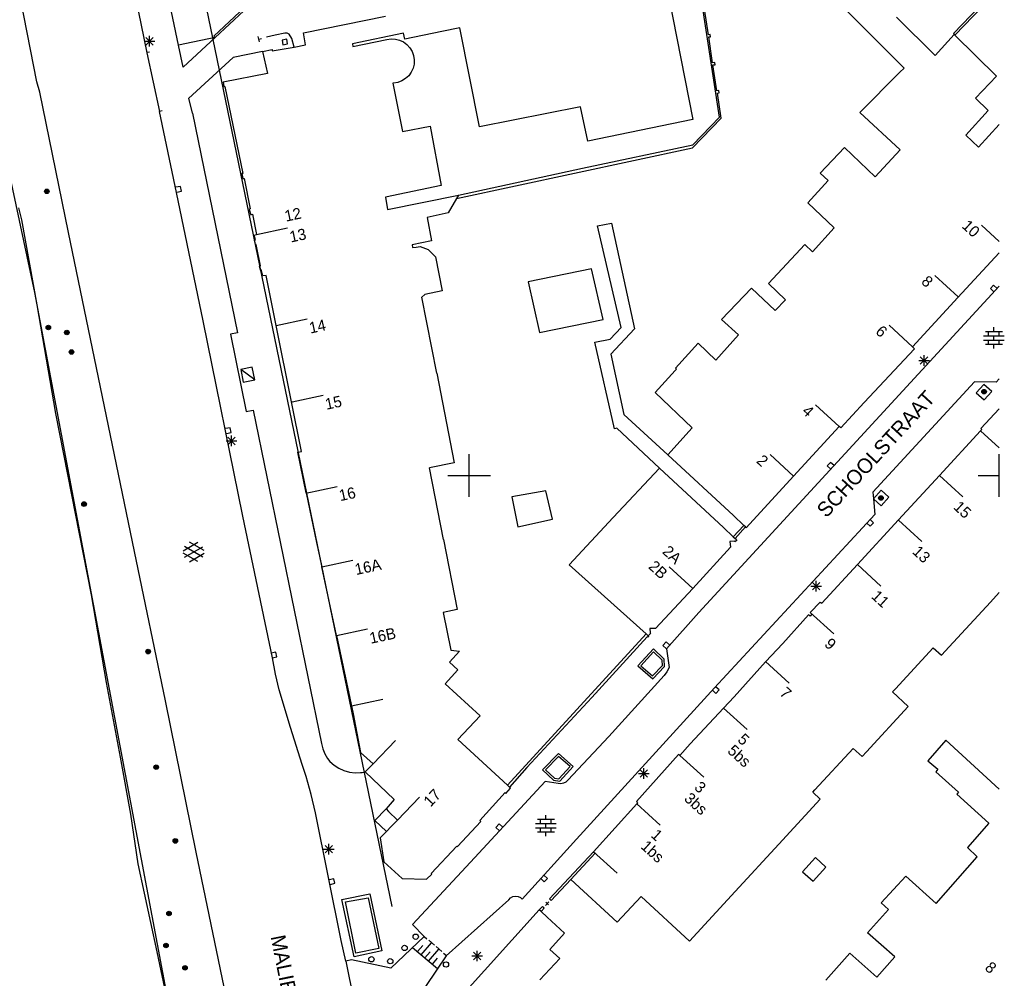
# Model space of a CAD drawing. Header units: millimetres. Extents: x 135944 to 142000, y 454200 to 456692.
# Tile 63 of 153: x 137208 to 137300, y 455853 to 455943. Entities that reach past the tile are written whole.
import ezdxf
from ezdxf.enums import TextEntityAlignment as Align

# ---------------------------------------------------------------- set-up
doc = ezdxf.new("R2010")
doc.units = ezdxf.units.MM
for name, color, linetype in [('TotaalGBKN2013_Bistad', 251, 'Continuous'), ('TotaalGBKN2013X$0$Contouren', 251, 'Continuous'), ('TotaalGBKN2013X$0$Xref', 251, 'Continuous')]:
    doc.layers.add(name, color=color, linetype=linetype)
doc.styles.add('TotaalGBKN2013X$0$GBKN binnenstad 2009$0$Standard', font='txt')

# ---------------------------------------------------------------- blocks, each defined once
blk = doc.blocks.new('TotaalGBKN2013X$0$GBKN binnenstad 2009')
at = {"layer": 'TotaalGBKN2013_Bistad'}
for p, q in [((137214471, 455964811), (137219609, 455939875)), ((137239343, 455953973), (137225900, 455941441)), ((137226036, 455941294), (137239338, 455953694)), ((137222597, 455940579), (137220150, 455952263)), ((137273599, 455933807), (137271249, 455949181)), ((137268569, 455946502), (137271100, 455933588)), ((137300000, 455946177), (137295671, 455941671)), ((137291030, 455938422), (137284041, 455945411)), ((137295811, 455941531), (137300000, 455945891)), ((137209231, 455937140), (137207714, 455944824)), ((137234361, 455941756), (137242093, 455943333)), ((137272569, 455941556), (137272197, 455943992)), ((137290315, 455943211), (137293947, 455939616)), ((137219841, 455940452), (137219841, 455941452)), ((137225900, 455941441), (137226036, 455941294)), ((137230221, 455940901), (137230097, 455941385)), ((137231685, 455941533), (137230886, 455941329)), ((137232606, 455941705), (137231685, 455941533)), ((137232626, 455941710), (137232606, 455941705)), ((137232828, 455941711), (137232626, 455941710)), ((137233015, 455941635), (137232828, 455941711)), ((137233270, 455941212), (137233015, 455941635)), ((137234572, 455940603), (137234361, 455941756)), ((137243794, 455941711), (137238984, 455940709)), ((137243920, 455941158), (137243794, 455941711)), ((137247430, 455941887), (137243920, 455941158)), ((137249115, 455942214), (137247430, 455941887)), ((137250986, 455932883), (137249115, 455942214)), ((137272719, 455941579), (137272569, 455941556)), ((137272592, 455941356), (137272750, 455941378)), ((137272959, 455938928), (137272592, 455941356)), ((137272750, 455941378), (137272719, 455941579)), ((137293947, 455939616), (137295741, 455941601)), ((137295671, 455941671), (137295741, 455941601)), ((137295741, 455941601), (137295811, 455941531)), ((137295811, 455941531), (137299727, 455937675)), ((137219341, 455940952), (137220341, 455940952)), ((137219487, 455940598), (137220195, 455941306)), ((137220195, 455940598), (137219487, 455941306)), ((137226036, 455941294), (137222597, 455940579)), ((137223033, 455938495), (137222597, 455940579)), ((137226036, 455941294), (137223033, 455938495)), ((137230159, 455941143), (137230401, 455941205)), ((137232788, 455941160), (137232347, 455941069)), ((137232347, 455941069), (137232438, 455940628)), ((137232438, 455940628), (137232879, 455940719)), ((137232879, 455940719), (137232788, 455941160)), ((137233480, 455940409), (137233270, 455941212)), ((137233480, 455940409), (137234572, 455940603)), ((137238984, 455940709), (137239034, 455940448)), ((137239034, 455940448), (137242225, 455941110)), ((137242225, 455941110), (137242628, 455941172)), ((137242628, 455941172), (137243036, 455941155)), ((137243036, 455941155), (137243432, 455941058)), ((137243432, 455941058), (137243802, 455940886)), ((137243802, 455940886), (137244131, 455940645)), ((137244131, 455940645), (137244407, 455940345)), ((137219854, 455939926), (137219609, 455939876)), ((137219609, 455939875), (137220786, 455934325)), ((137230493, 455939990), (137227743, 455939431)), ((137230493, 455939990), (137231410, 455940171)), ((137230493, 455939990), (137230979, 455937912)), ((137231410, 455940171), (137231413, 455940041)), ((137231413, 455940041), (137233480, 455940409)), ((137244407, 455940345), (137244619, 455939997)), ((137244619, 455939997), (137244760, 455939614)), ((137244760, 455939614), (137244823, 455939211)), ((137227743, 455939431), (137223538, 455935551)), ((137244807, 455938804), (137244711, 455938407)), ((137244823, 455939211), (137244807, 455938804)), ((137273158, 455938950), (137272959, 455938928)), ((137272993, 455938722), (137273190, 455938740)), ((137273368, 455936274), (137272993, 455938722)), ((137273190, 455938740), (137273158, 455938950)), ((137230979, 455937912), (137226787, 455937098)), ((137244301, 455937707), (137244001, 455937430)), ((137244540, 455938037), (137244301, 455937707)), ((137244711, 455938407), (137244540, 455938037)), ((137290635, 455938028), (137286841, 455934236)), ((137290635, 455938028), (137291030, 455938422)), ((137299727, 455937675), (137297748, 455935594)), ((137209490, 455936152), (137209231, 455937140)), ((137226787, 455937098), (137226865, 455936679)), ((137242868, 455937011), (137242805, 455937008)), ((137242805, 455937008), (137243708, 455932435)), ((137243271, 455937075), (137242868, 455937011)), ((137243654, 455937217), (137243271, 455937075)), ((137244001, 455937430), (137243654, 455937217)), ((137212201, 455922920), (137209490, 455936152)), ((137226865, 455936679), (137226950, 455936693)), ((137226950, 455936693), (137228644, 455928487)), ((137273546, 455936300), (137273368, 455936274)), ((137273411, 455936055), (137273580, 455936081)), ((137273770, 455933707), (137273411, 455936055)), ((137273580, 455936081), (137273546, 455936300)), ((137223538, 455935551), (137223873, 455934192)), ((137297748, 455935594), (137298947, 455934410)), ((137221030, 455934384), (137220785, 455934332)), ((137222396, 455926703), (137220786, 455934325)), ((137223873, 455934192), (137223902, 455934161)), ((137223902, 455934161), (137228139, 455913468)), ((137260510, 455934767), (137250986, 455932883)), ((137261208, 455931538), (137260510, 455934767)), ((137286841, 455934236), (137290667, 455930700)), ((137298947, 455934410), (137296834, 455932091)), ((137271100, 455933588), (137261208, 455931538)), ((137271079, 455930887), (137273770, 455933707)), ((137271096, 455931189), (137273599, 455933807)), ((137298027, 455930951), (137300000, 455933115)), ((137243708, 455932435), (137246313, 455932945)), ((137246313, 455932945), (137247359, 455927350)), ((137296834, 455932091), (137298027, 455930951)), ((137260700, 455928995), (137271096, 455931189)), ((137248799, 455926133), (137271079, 455930887)), ((137285388, 455930928), (137283097, 455928527)), ((137288306, 455928178), (137285388, 455930928)), ((137290667, 455930700), (137288306, 455928178)), ((137228644, 455928487), (137228544, 455928478)), ((137228544, 455928478), (137228654, 455928002)), ((137248980, 455926452), (137260700, 455928995)), ((137283097, 455928527), (137283852, 455927824)), ((137228654, 455928002), (137228764, 455928011)), ((137228764, 455928011), (137229356, 455925159)), ((137281930, 455925728), (137283852, 455927824)), ((137222777, 455927268), (137222336, 455927177)), ((137224906, 455914583), (137222396, 455926703)), ((137222426, 455926736), (137222867, 455926827)), ((137222867, 455926827), (137222777, 455927268)), ((137247359, 455927350), (137242103, 455926240)), ((137242103, 455926240), (137242297, 455925091)), ((137242297, 455925091), (137248980, 455926452)), ((137248799, 455926133), (137248013, 455924758)), ((137248980, 455926452), (137248799, 455926133)), ((137284423, 455923371), (137281930, 455925728)), ((137207491, 455925234), (137207768, 455924100)), ((137229356, 455925159), (137229255, 455925095)), ((137229255, 455925095), (137229399, 455924588)), ((137248013, 455924758), (137246044, 455924330)), ((137207768, 455924100), (137209230, 455916108)), ((137229399, 455924588), (137229550, 455924631)), ((137229550, 455924631), (137229943, 455922732)), ((137246044, 455924330), (137246445, 455922126)), ((137262108, 455923539), (137263422, 455923795)), ((137263422, 455923795), (137265606, 455913823)), ((137218430, 455892836), (137212201, 455922920)), ((137229943, 455922732), (137232877, 455923363)), ((137264322, 455913962), (137262108, 455923539)), ((137282399, 455921084), (137284423, 455923371)), ((137300000, 455922069), (137298326, 455923610)), ((137229717, 455922679), (137229943, 455922732)), ((137229832, 455922213), (137229717, 455922679)), ((137229742, 455922184), (137229832, 455922213)), ((137229842, 455921773), (137229742, 455922184)), ((137246445, 455922126), (137244623, 455921754)), ((137229922, 455921792), (137229842, 455921773)), ((137230313, 455919767), (137229922, 455921792)), ((137244623, 455921754), (137244641, 455921513)), ((137244641, 455921513), (137244985, 455921537)), ((137244985, 455921537), (137245386, 455921594)), ((137245386, 455921594), (137246143, 455921314)), ((137246143, 455921314), (137246829, 455920608)), ((137281669, 455921775), (137278230, 455918116)), ((137282399, 455921084), (137281669, 455921775)), ((137300000, 455921004), (137296100, 455916801)), ((137246829, 455920608), (137247449, 455917413)), ((137230213, 455919743), (137230313, 455919767)), ((137230323, 455919377), (137230213, 455919743)), ((137230393, 455919391), (137230323, 455919377)), ((137230547, 455918824), (137230393, 455919391)), ((137261530, 455919497), (137255573, 455918265)), ((137262628, 455914721), (137261530, 455919497)), ((137230847, 455918866), (137230547, 455918824)), ((137231797, 455914149), (137230847, 455918866)), ((137255573, 455918265), (137256632, 455913476)), ((137296138, 455916842), (137293931, 455918874)), ((137247449, 455917413), (137245831, 455917085)), ((137276637, 455917682), (137273788, 455914710)), ((137278864, 455915547), (137276637, 455917682)), ((137278230, 455918116), (137279835, 455916570)), ((137299650, 455917487), (137294191, 455911532)), ((137299467, 455917957), (137299162, 455917626)), ((137299162, 455917626), (137299494, 455917321)), ((137299798, 455917652), (137299467, 455917957)), ((137300000, 455917866), (137299650, 455917487)), ((137245831, 455917085), (137245537, 455916813)), ((137246942, 455909641), (137245537, 455916813)), ((137279835, 455916570), (137278864, 455915547)), ((137296100, 455916801), (137291810, 455912145)), ((137209230, 455916108), (137210982, 455905853)), ((137228665, 455896179), (137224906, 455914583)), ((137231792, 455914148), (137234726, 455914779)), ((137256632, 455913476), (137262628, 455914721)), ((137273788, 455914710), (137275419, 455913252)), ((137233247, 455906950), (137231797, 455914149)), ((137263300, 455912856), (137264322, 455913962)), ((137265606, 455913823), (137263357, 455911435)), ((137291810, 455912145), (137289603, 455914177)), ((137298697, 455913577), (137300297, 455913577)), ((137298997, 455913177), (137298997, 455913577)), ((137299497, 455913577), (137299497, 455913977)), ((137299997, 455913177), (137299997, 455913577)), ((137228139, 455913468), (137227480, 455913333)), ((137227480, 455913333), (137228975, 455906032)), ((137261857, 455912569), (137263300, 455912856)), ((137263716, 455904418), (137261857, 455912569)), ((137275419, 455913252), (137273280, 455910883)), ((137298517, 455913177), (137300477, 455913177)), ((137298517, 455912777), (137300477, 455912777)), ((137298997, 455912377), (137298997, 455912777)), ((137299497, 455912777), (137299497, 455913177)), ((137299997, 455912377), (137299997, 455912777)), ((137271593, 455912474), (137269454, 455910130)), ((137273280, 455910883), (137271593, 455912474)), ((137292007, 455911947), (137287270, 455906885)), ((137291810, 455912145), (137292007, 455911947)), ((137298697, 455912377), (137300297, 455912377)), ((137299497, 455911977), (137299497, 455912377)), ((137263357, 455911435), (137264581, 455905746)), ((137294191, 455911532), (137271678, 455887091)), ((137292407, 455910852), (137293407, 455910852)), ((137292553, 455910498), (137293261, 455911206)), ((137293261, 455910498), (137292553, 455911206)), ((137292907, 455910352), (137292907, 455911352)), ((137229532, 455910227), (137228447, 455910003)), ((137229780, 455909025), (137228447, 455910003)), ((137228447, 455910003), (137228695, 455908801)), ((137229780, 455909025), (137229532, 455910227)), ((137267538, 455907818), (137269435, 455909909)), ((137269550, 455910035), (137269435, 455909909)), ((137269454, 455910130), (137269550, 455910035)), ((137228695, 455908801), (137229780, 455909025)), ((137246942, 455909641), (137248595, 455901202)), ((137297660, 455908850), (137288073, 455898441)), ((137299694, 455908798), (137297660, 455908850)), ((137300000, 455909131), (137299694, 455908798)), ((137233298, 455906960), (137236232, 455907591)), ((137271021, 455904498), (137267538, 455907818)), ((137228975, 455906032), (137229612, 455906163)), ((137229612, 455906163), (137236074, 455874720)), ((137234189, 455902275), (137233247, 455906950)), ((137284887, 455904621), (137282680, 455906653)), ((137287270, 455906885), (137285059, 455904484)), ((137300000, 455906304), (137298252, 455904446)), ((137210982, 455905853), (137214336, 455888743)), ((137264581, 455905746), (137268736, 455901964)), ((137227469, 455904510), (137227028, 455904419)), ((137227559, 455904069), (137227469, 455904510)), ((137263915, 455904457), (137263716, 455904418)), ((137267940, 455900701), (137263915, 455904457)), ((137268736, 455901964), (137271021, 455904498)), ((137284887, 455904621), (137280583, 455899940)), ((137285059, 455904484), (137284887, 455904621)), ((137298241, 455904219), (137294365, 455900013)), ((137298349, 455904337), (137298241, 455904219)), ((137298241, 455904219), (137300000, 455902599)), ((137298252, 455904446), (137298349, 455904337)), ((137227118, 455903978), (137227559, 455904069)), ((137227227, 455902908), (137227935, 455903616)), ((137227935, 455902908), (137227227, 455903616)), ((137227581, 455902762), (137227581, 455903762)), ((137227081, 455903262), (137228081, 455903262)), ((137233834, 455902190), (137234189, 455902275)), ((137234635, 455898358), (137233834, 455902190)), ((137250000, 455900000), (137250000, 455902000)), ((137274918, 455896235), (137268736, 455901964)), ((137280588, 455899946), (137278381, 455901978)), ((137300000, 455900000), (137300000, 455902000)), ((137248595, 455901202), (137246245, 455900719)), ((137247566, 455893974), (137246245, 455900719)), ((137267940, 455900701), (137263594, 455896039)), ((137273996, 455895093), (137267940, 455900701)), ((137284087, 455901237), (137283782, 455900906)), ((137283782, 455900906), (137284114, 455900601)), ((137284418, 455900932), (137284087, 455901237)), ((137248000, 455900000), (137250000, 455900000)), ((137250000, 455900000), (137252000, 455900000)), ((137250000, 455898000), (137250000, 455900000)), ((137280583, 455899940), (137276139, 455895075)), ((137294365, 455900013), (137290489, 455895807)), ((137294366, 455900012), (137296573, 455897980)), ((137298000, 455900000), (137300000, 455900000)), ((137300000, 455898000), (137300000, 455900000)), ((137234607, 455898352), (137237542, 455898977)), ((137234635, 455898358), (137235612, 455893679)), ((137257233, 455898567), (137254023, 455897979)), ((137254023, 455897979), (137254575, 455895169)), ((137257849, 455895871), (137257233, 455898567)), ((137288073, 455898441), (137288124, 455897816)), ((137288124, 455897816), (137288251, 455896335)), ((137231439, 455882801), (137228665, 455896179)), ((137254575, 455895169), (137257849, 455895871)), ((137259435, 455891578), (137263594, 455896039)), ((137288251, 455896335), (137273131, 455879972)), ((137275900, 455895302), (137274918, 455896235)), ((137288144, 455895543), (137287813, 455895848)), ((137273996, 455895093), (137274907, 455894220)), ((137275900, 455895302), (137274907, 455894220)), ((137276059, 455895151), (137275080, 455894054)), ((137276059, 455895151), (137275900, 455895302)), ((137276139, 455895075), (137276059, 455895151)), ((137290489, 455895807), (137286614, 455891600)), ((137287508, 455895517), (137287838, 455895212)), ((137287838, 455895212), (137288144, 455895543)), ((137290491, 455895805), (137292698, 455893773)), ((137274907, 455894220), (137275080, 455894054)), ((137275080, 455894054), (137275254, 455893887)), ((137223010, 455892901), (137224412, 455893710)), ((137223147, 455892288), (137224880, 455893287)), ((137224880, 455892299), (137223148, 455893301)), ((137225010, 455892918), (137223624, 455893719)), ((137235612, 455893679), (137236103, 455891384)), ((137247566, 455893974), (137248858, 455887379)), ((137274647, 455893236), (137271086, 455889347)), ((137275030, 455893807), (137274573, 455893788)), ((137274573, 455893788), (137274647, 455893236)), ((137275066, 455893733), (137275030, 455893807)), ((137275254, 455893887), (137275066, 455893733)), ((137221371, 455878754), (137218430, 455892836)), ((137224411, 455891878), (137223010, 455892687)), ((137223624, 455891869), (137225010, 455892669)), ((137236101, 455891383), (137239036, 455892008)), ((137237490, 455884905), (137236103, 455891384)), ((137266681, 455885074), (137259435, 455891578)), ((137271086, 455889347), (137268879, 455891378)), ((137283265, 455887966), (137286614, 455891600)), ((137286616, 455891598), (137288823, 455889566)), ((137271086, 455889347), (137267580, 455885560)), ((137282235, 455889564), (137283235, 455889564)), ((137282381, 455889210), (137283089, 455889918)), ((137283089, 455889210), (137282381, 455889918)), ((137282735, 455889064), (137282735, 455890064)), ((137214336, 455888743), (137215770, 455880488)), ((137299161, 455888060), (137300000, 455888971)), ((137282166, 455887072), (137283123, 455888063)), ((137283123, 455888063), (137283265, 455887966)), ((137295287, 455883852), (137299161, 455888060)), ((137248858, 455887379), (137247549, 455887097)), ((137247549, 455887097), (137248258, 455883534)), ((137271678, 455887091), (137268601, 455883661)), ((137282008, 455886874), (137279571, 455884164)), ((137282151, 455886746), (137282008, 455886874)), ((137282313, 455886924), (137282151, 455886746)), ((137282166, 455887072), (137282313, 455886924)), ((137282167, 455887073), (137284389, 455885057)), ((137237483, 455884903), (137240418, 455885528)), ((137237490, 455884905), (137239069, 455877531)), ((137266681, 455885074), (137253622, 455870793)), ((137266802, 455884778), (137261556, 455879056)), ((137266681, 455885074), (137266899, 455884879)), ((137266860, 455884747), (137266802, 455884778)), ((137266946, 455884835), (137266860, 455884747)), ((137267117, 455885098), (137266899, 455884879)), ((137266899, 455884879), (137266946, 455884835)), ((137267580, 455885560), (137267050, 455885567)), ((137267050, 455885567), (137267066, 455885157)), ((137267066, 455885157), (137267117, 455885098)), ((137268581, 455884306), (137268276, 455883975)), ((137268276, 455883975), (137268608, 455883670)), ((137268912, 455884001), (137268581, 455884306)), ((137279571, 455884164), (137277957, 455882442)), ((137294551, 455883053), (137295287, 455883852)), ((137231773, 455883328), (137231332, 455883237)), ((137231422, 455882796), (137231863, 455882887)), ((137231863, 455882887), (137231773, 455883328)), ((137249082, 455883440), (137248133, 455882409)), ((137248258, 455883534), (137249082, 455883440)), ((137267380, 455883647), (137265915, 455882051)), ((137267391, 455883363), (137266200, 455882067)), ((137268406, 455882692), (137267380, 455883647)), ((137268209, 455882602), (137267391, 455883363)), ((137268601, 455883661), (137268859, 455881885)), ((137290209, 455879890), (137293763, 455883751)), ((137293763, 455883751), (137294551, 455883053)), ((137231729, 455881282), (137231439, 455882801)), ((137248133, 455882409), (137248941, 455881664)), ((137265915, 455882051), (137267321, 455880817)), ((137266200, 455882067), (137267307, 455881095)), ((137267307, 455881095), (137268225, 455882080)), ((137267321, 455880817), (137268427, 455882004)), ((137268225, 455882080), (137268209, 455882602)), ((137268427, 455882004), (137268406, 455882692)), ((137277957, 455882442), (137275001, 455879143)), ((137277956, 455882447), (137280178, 455880431)), ((137232080, 455879775), (137231729, 455881282)), ((137248941, 455881664), (137247729, 455880358)), ((137268381, 455881133), (137263162, 455875404)), ((137268647, 455881492), (137268381, 455881133)), ((137268859, 455881885), (137268647, 455881492)), ((137215770, 455880488), (137217084, 455873439)), ((137251023, 455877344), (137247729, 455880358)), ((137273576, 455879778), (137273249, 455880087)), ((137233155, 455876254), (137232080, 455879775)), ((137273131, 455879972), (137260127, 455865698)), ((137272940, 455879761), (137273266, 455879451)), ((137273266, 455879451), (137273576, 455879778)), ((137275001, 455879143), (137273989, 455878062)), ((137289940, 455879598), (137290209, 455879890)), ((137291408, 455878215), (137289940, 455879598)), ((137224248, 455864491), (137221371, 455878754)), ((137238908, 455878281), (137241843, 455878906)), ((137261556, 455879056), (137255439, 455872457)), ((137287470, 455873948), (137291408, 455878215)), ((137239069, 455877531), (137239749, 455873870)), ((137248940, 455875100), (137251023, 455877344)), ((137273989, 455878062), (137270843, 455874702)), ((137273987, 455878063), (137276209, 455876047)), ((137234261, 455872742), (137233155, 455876254)), ((137236074, 455874720), (137236186, 455874229)), ((137240930, 455872822), (137243045, 455875023)), ((137253622, 455870793), (137248940, 455875100)), ((137263162, 455875404), (137259303, 455871268)), ((137270843, 455874702), (137269861, 455873595)), ((137294968, 455875030), (137293256, 455873105)), ((137300000, 455870425), (137294968, 455875030)), ((137236186, 455874229), (137236374, 455873761)), ((137236374, 455873761), (137236633, 455873329)), ((137239749, 455873870), (137240930, 455872822)), ((137258415, 455873783), (137256929, 455872231)), ((137259801, 455872571), (137258415, 455873783)), ((137269745, 455873683), (137265796, 455869255)), ((137269861, 455873595), (137269745, 455873683)), ((137269859, 455873593), (137272119, 455871542)), ((137282604, 455870365), (137286214, 455874258)), ((137286214, 455874258), (137287065, 455873509)), ((137287065, 455873509), (137287470, 455873948)), ((137217084, 455873439), (137218065, 455868068)), ((137234622, 455871625), (137234261, 455872742)), ((137236633, 455873329), (137236864, 455873042)), ((137236864, 455873042), (137237262, 455872689)), ((137237262, 455872689), (137237708, 455872399)), ((137240202, 455872055), (137240930, 455872822)), ((137258427, 455873507), (137257214, 455872240)), ((137259515, 455872555), (137258427, 455873507)), ((137293256, 455873105), (137294222, 455872306)), ((137237708, 455872399), (137238193, 455872179)), ((137238193, 455872179), (137238705, 455872035)), ((137238705, 455872035), (137239233, 455871968)), ((137239233, 455871968), (137239765, 455871982)), ((137239765, 455871982), (137239922, 455872001)), ((137239922, 455872001), (137240202, 455872055)), ((137240202, 455872055), (137242932, 455869443)), ((137255439, 455872457), (137253805, 455870625)), ((137256929, 455872231), (137257961, 455871277)), ((137257214, 455872240), (137258052, 455871465)), ((137258462, 455871403), (137259515, 455872555)), ((137258538, 455871189), (137259801, 455872571)), ((137265969, 455871895), (137266969, 455871895)), ((137266115, 455871541), (137266823, 455872249)), ((137266823, 455871541), (137266115, 455872249)), ((137266469, 455871395), (137266469, 455872395)), ((137294222, 455872306), (137294019, 455872071)), ((137294019, 455872071), (137296161, 455870142)), ((137235102, 455869923), (137234622, 455871625)), ((137257163, 455871144), (137250116, 455863536)), ((137253805, 455870625), (137253622, 455870793)), ((137258407, 455870967), (137257163, 455871144)), ((137257961, 455871277), (137258538, 455871189)), ((137258052, 455871465), (137258462, 455871403)), ((137258634, 455870935), (137258407, 455870967)), ((137258889, 455870974), (137258634, 455870935)), ((137259119, 455871088), (137258889, 455870974)), ((137259303, 455871268), (137259119, 455871088)), ((137235504, 455868201), (137235102, 455869923)), ((137251007, 455867467), (137253401, 455870104)), ((137253401, 455870104), (137253472, 455870025)), ((137253472, 455870025), (137253906, 455870530)), ((137253906, 455870530), (137253805, 455870625)), ((137282410, 455870156), (137282604, 455870365)), ((137283115, 455869489), (137282410, 455870156)), ((137296161, 455870142), (137296002, 455869945)), ((137296002, 455869945), (137299021, 455867223)), ((137242932, 455869443), (137242155, 455868572)), ((137243235, 455867495), (137245310, 455869663)), ((137265807, 455869053), (137261734, 455864523)), ((137265796, 455869255), (137265883, 455869137)), ((137265883, 455869137), (137265807, 455869053)), ((137265807, 455869053), (137268029, 455867037)), ((137279208, 455865242), (137283115, 455869489)), ((137218065, 455868068), (137218749, 455863376)), ((137237939, 455856152), (137235504, 455868201)), ((137241096, 455867482), (137242155, 455868572)), ((137242155, 455868572), (137242380, 455868326)), ((137242380, 455868326), (137243235, 455867495)), ((137257236, 455867587), (137257236, 455867987)), ((137242190, 455866419), (137241096, 455867482)), ((137243235, 455867495), (137241615, 455865843)), ((137248884, 455865001), (137251088, 455867382)), ((137251088, 455867382), (137251007, 455867467)), ((137252832, 455867141), (137252527, 455866810)), ((137253163, 455866836), (137252832, 455867141)), ((137256256, 455867187), (137258216, 455867187)), ((137256436, 455867587), (137258036, 455867587)), ((137256736, 455867187), (137256736, 455867587)), ((137257236, 455866787), (137257236, 455867187)), ((137257736, 455867187), (137257736, 455867587)), ((137299021, 455867223), (137297005, 455864930)), ((137252527, 455866810), (137252859, 455866505)), ((137256256, 455866787), (137258216, 455866787)), ((137256436, 455866387), (137258036, 455866387)), ((137256736, 455866387), (137256736, 455866787)), ((137257236, 455865987), (137257236, 455866387)), ((137257736, 455866387), (137257736, 455866787)), ((137236756, 455864258), (137236756, 455865258)), ((137241615, 455865843), (137241941, 455863571)), ((137260127, 455865698), (137255001, 455860041)), ((137275088, 455860763), (137279208, 455865242)), ((137226881, 455851758), (137224248, 455864491)), ((137236256, 455864758), (137237256, 455864758)), ((137236402, 455864404), (137237110, 455865112)), ((137237110, 455864404), (137236402, 455865112)), ((137246429, 455862472), (137248823, 455865050)), ((137248823, 455865050), (137248884, 455865001)), ((137261734, 455864523), (137257581, 455860071)), ((137261884, 455864394), (137259588, 455861909)), ((137261734, 455864523), (137263956, 455862507)), ((137261734, 455864523), (137261884, 455864394)), ((137297005, 455864930), (137297914, 455864055)), ((137218749, 455863376), (137220541, 455855091)), ((137241941, 455863571), (137243670, 455862014)), ((137250116, 455863536), (137244659, 455857676)), ((137282652, 455863964), (137281434, 455862640)), ((137283654, 455863060), (137282652, 455863964)), ((137294034, 455859641), (137297914, 455864055)), ((137246478, 455862407), (137246429, 455862472)), ((137281434, 455862640), (137282439, 455861732)), ((137282439, 455861732), (137283654, 455863060)), ((137237241, 455861982), (137236803, 455861881)), ((137236904, 455861442), (137237343, 455861544)), ((137237343, 455861544), (137237241, 455861982)), ((137243670, 455862014), (137245973, 455861948)), ((137245973, 455861948), (137246478, 455862407)), ((137256751, 455861986), (137257080, 455861679)), ((137257387, 455862008), (137257058, 455862315)), ((137257080, 455861679), (137257387, 455862008)), ((137259588, 455861909), (137257745, 455859916)), ((137259588, 455861909), (137263963, 455857871)), ((137288860, 455859709), (137291187, 455862217)), ((137291187, 455862217), (137294034, 455859641)), ((137238000, 455860031), (137240641, 455860560)), ((137240641, 455860560), (137241756, 455855176)), ((137275088, 455860763), (137270777, 455856077)), ((137239146, 455854617), (137238000, 455860031)), ((137238327, 455859793), (137240457, 455860182)), ((137239310, 455854950), (137238327, 455859793)), ((137240457, 455860182), (137241479, 455855390)), ((137247821, 455854721), (137253741, 455859981)), ((137253741, 455859981), (137253907, 455860165)), ((137253907, 455860165), (137254123, 455860288)), ((137254123, 455860288), (137254367, 455860335)), ((137254367, 455860335), (137254613, 455860304)), ((137254613, 455860304), (137254837, 455860196)), ((137254837, 455860196), (137255001, 455860041)), ((137257185, 455859464), (137257515, 455859812)), ((137257474, 455859521), (137257226, 455859755)), ((137257581, 455860071), (137257676, 455859981)), ((137257745, 455859916), (137257676, 455859981)), ((137263963, 455857871), (137266214, 455860316)), ((137270777, 455856077), (137266214, 455860316)), ((137289553, 455859087), (137288860, 455859709)), ((137247459, 455848927), (137256615, 455859036)), ((137256615, 455859036), (137256929, 455859372)), ((137256788, 455858881), (137256615, 455859036)), ((137256788, 455858881), (137257088, 455859206)), ((137257367, 455858364), (137256788, 455858881)), ((137256929, 455859372), (137257014, 455859284)), ((137257088, 455859206), (137257014, 455859284)), ((137287568, 455856884), (137289553, 455859087)), ((137257367, 455858364), (137258999, 455856847)), ((137244659, 455857676), (137245757, 455856543)), ((137258999, 455856847), (137257618, 455855311)), ((137290162, 455854612), (137287568, 455856884)), ((137238361, 455854192), (137237939, 455856152)), ((137245757, 455856543), (137242626, 455853552)), ((137245479, 455854806), (137246455, 455855945)), ((137245757, 455856543), (137246019, 455856319)), ((137246193, 455856169), (137246717, 455855720)), ((137220541, 455855091), (137222114, 455847506)), ((137241756, 455855176), (137239146, 455854617)), ((137241479, 455855390), (137239310, 455854950)), ((137244667, 455855502), (137246998, 455853504)), ((137245130, 455855105), (137245618, 455855674)), ((137245828, 455854507), (137246316, 455855076)), ((137246177, 455854207), (137247153, 455855346)), ((137246891, 455855571), (137247415, 455855122)), ((137250405, 455854337), (137251113, 455855045)), ((137251113, 455854337), (137250405, 455855045)), ((137250759, 455854191), (137250759, 455855191)), ((137257618, 455855311), (137258546, 455854460)), ((137238903, 455854323), (137238361, 455854192)), ((137238361, 455854192), (137240404, 455844398)), ((137242626, 455853552), (137238903, 455854323)), ((137247821, 455854721), (137240900, 455844482)), ((137246526, 455853908), (137247014, 455854478)), ((137247589, 455854972), (137247851, 455854748)), ((137250259, 455854691), (137251259, 455854691)), ((137258546, 455854460), (137256656, 455852435)), ((137285901, 455854947), (137283632, 455852407)), ((137288462, 455852681), (137285901, 455854947)), ((137290162, 455854612), (137288462, 455852681))]:
    blk.add_line(p, q, dxfattribs=at)
for centre, radius in [((137210159, 455926804), 215), ((137210159, 455926804), 155), ((137210159, 455926804), 95), ((137210159, 455926804), 35), ((137210306, 455913955), 215), ((137210306, 455913955), 155), ((137210306, 455913955), 95), ((137210306, 455913955), 35), ((137212045, 455913485), 215), ((137212045, 455913485), 155), ((137212045, 455913485), 95), ((137212045, 455913485), 35), ((137212493, 455911645), 215), ((137212493, 455911645), 155), ((137212493, 455911645), 95), ((137212493, 455911645), 35), ((137298570, 455907910), 215), ((137298570, 455907910), 155), ((137298570, 455907910), 95), ((137298570, 455907910), 35), ((137288838, 455897881), 215), ((137288838, 455897881), 155), ((137288838, 455897881), 95), ((137288838, 455897881), 35), ((137213674, 455897306), 215), ((137213674, 455897306), 155), ((137213674, 455897306), 95), ((137213674, 455897306), 35), ((137219715, 455883397), 215), ((137219715, 455883397), 155), ((137219715, 455883397), 95), ((137219715, 455883397), 35), ((137220481, 455872499), 215), ((137220481, 455872499), 155), ((137220481, 455872499), 95), ((137220481, 455872499), 35), ((137222281, 455865542), 215), ((137222281, 455865542), 155), ((137222281, 455865542), 95), ((137222281, 455865542), 35), ((137221688, 455858698), 215), ((137221688, 455858698), 155), ((137221688, 455858698), 95), ((137221688, 455858698), 35), ((137244956, 455856505), 250), ((137221398, 455855676), 215), ((137221398, 455855676), 155), ((137221398, 455855676), 95), ((137221398, 455855676), 35), ((137243910, 455855447), 250), ((137240781, 455854382), 250), ((137242560, 455854199), 250), ((137247815, 455853889), 250), ((137223194, 455853570), 215), ((137223194, 455853570), 155), ((137223194, 455853570), 95), ((137223194, 455853570), 35)]:
    blk.add_circle(centre, radius, dxfattribs=at)
for points in [[(137297827, 455907800), (137298563, 455907124), (137299294, 455907919), (137298558, 455908595)], [(137288124, 455897816), (137288862, 455898627), (137289599, 455897950), (137288855, 455897139)]]:
    blk.add_3dface(points, dxfattribs=at)
at = {"layer": 'TotaalGBKN2013_Bistad', "style": 'TotaalGBKN2013X$0$GBKN binnenstad 2009$0$Standard'}
for s, rotation, p in [('12', 12.0873, (137232604.6, 455924447.3)), ('13', 12.12, (137233069.4, 455922483.3)), ('14', 12.12, (137234918.4, 455913898.3)), ('15', 12.12, (137236424.4, 455906710.3)), ('16', 12.0212, (137237733.2, 455898095.4)), ('15', 317.3562, (137295963, 455897317.7)), ('13', 317.3562, (137292088, 455893108.7)), ('16A', 12.0212, (137239227.2, 455891126.4)), ('11', 317.3562, (137288212, 455888902.7)), ('16B', 12.0212, (137240609.2, 455884646.4)), ('9', 317.7594, (137283784.3, 455884390.2)), ('7', 317.7594, (137279574.3, 455879767.2)), ('5', 317.7594, (137275603.3, 455875381.2)), ('5bs', 317.7594, (137274643.3, 455874322.2)), ('3', 317.7594, (137271514.3, 455870874.2)), ('17', 46.2553, (137245966.3, 455869042.4)), ('3bs', 317.7594, (137270553.3, 455869817.2)), ('1', 317.7594, (137267424.3, 455866370.2)), ('1bs', 317.7594, (137266463.3, 455865313.2))]:
    blk.add_text(s, height=1054, rotation=rotation, dxfattribs=at).set_placement(p, align=Align.MIDDLE_LEFT)
for s, rotation, p in [('10', 317.3717, (137297913.5, 455922765.9)), ('8', 317.3717, (137293503.9, 455918041.6)), ('6', 317.3717, (137289188.8, 455913333.2)), ('4', 317.3717, (137282256, 455905819.3)), ('2', 317.3717, (137277956.6, 455901143.3)), ('2A', 317.3717, (137269773.4, 455891954.3)), ('2B', 317.3717, (137268463.8, 455890535.4)), ('8', 318.5429, (137299503.8, 455853347.6))]:
    blk.add_text(s, height=1054, rotation=rotation, dxfattribs=at).set_placement(p, align=Align.MIDDLE_RIGHT)
for s, rotation, p in [('SCHOOLSTRAAT', 47.370425, (137283693, 455895937)), ('MALIESINGEL', 281.386083, (137231256, 455856518))]:
    blk.add_text(s, height=1400, rotation=rotation, dxfattribs=at).set_placement(p)

msp = doc.modelspace()

# ---------------------------------------------------------------- linework, layer by layer
at = {"layer": 'TotaalGBKN2013X$0$Contouren'}
for p, q in [((137209.02, 455917.259), (137184.296, 456033.174)), ((137242.726, 455859.366), (137219.719, 455970.927)), ((137222.007, 455848.422), (137209.02, 455917.259))]:
    msp.add_line(p, q, dxfattribs=at)

# ---------------------------------------------------------------- block references
at = {"layer": 'TotaalGBKN2013X$0$Xref', "xscale": 0.0009999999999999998, "yscale": 0.0009999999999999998, "zscale": 0.0009999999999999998}
msp.add_blockref('TotaalGBKN2013X$0$GBKN binnenstad 2009', (0, 0), dxfattribs=at)

doc.saveas('drawing.dxf')
